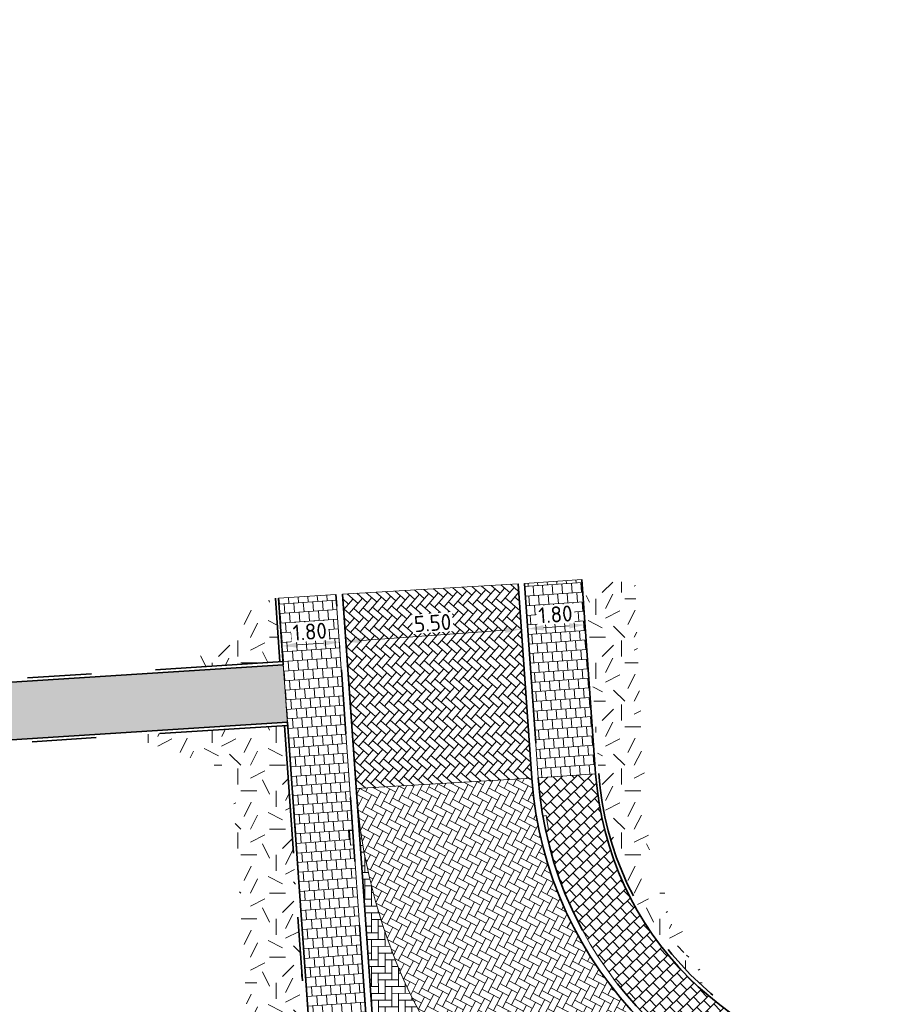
# Model space of a CAD drawing. Header units: metres. Extents: x 162305 to 163132, y 502542 to 502928.
# Tile 207 of 222: x 162528 to 162555, y 502895 to 502925. Entities that reach past the tile are written whole.
import ezdxf

# ---------------------------------------------------------------- set-up
doc = ezdxf.new("R2010")
doc.units = ezdxf.units.M
doc.linetypes.add('VH-OPSLUITBAND-SO', pattern=[10, 4, -2, 2, -2])
doc.linetypes.add('VH-TROTTOIRBAND-SO', pattern=[15, 5, -2, 2, -2, 2, -2])
for name, color, linetype, lineweight, true_color in [('N-BH-VH-VERHARDING_TEGEL-Grijs', 253, 'Continuous', 13, 0x828282), ('N-WE-VH-KANTOPSLUITING_OPSLUITBAND_100X200-G', 150, 'VH-OPSLUITBAND-SO', 35, 0x007fff), ('N-WE-VH-KANTOPSLUITING_TROTTOIRBAND_180X200-G', 6, 'VH-TROTTOIRBAND-SO', 35, 0xff00ff), ('N-WE-VH-VERHARDING_BETONSTRAATSTEEN_KF_KEPER_EDELGRIJS-A', 254, 'Continuous', 13, 0xbebebe)]:
    doc.layers.add(name, color=color, linetype=linetype, lineweight=lineweight, true_color=true_color)
for name, color, linetype, lineweight in [('N-WE-GR-GRAS-A-200', 62, 'Continuous', 18), ('N-WE-GW-GROND_ONTGRAVEN_AANVULLEN_ZAND-WERK-A', 7, 'Continuous', 13), ('N-WE-VH-KANTOPSLUITING_VOORKANTBAND-G', 50, 'Continuous', 35), ('N-WE-VH-OPENVERHARDING_BETONSTRAATSTEEN-A-200', 92, 'Continuous', 18), ('N-WE-VH-OPENVERHARDING_TEGEL-A', 92, 'Continuous', 18), ('X-XX-AL-M', 7, 'Continuous', 18)]:
    doc.layers.add(name, color=color, linetype=linetype, lineweight=lineweight)
doc.styles.add('NLCS-ISO-M200-T25', font='NLCS-ISO.ttf', dxfattribs={"height": 0.5})
doc.dimstyles.new('NLCS-M200-T25-PIJL_L2_H2', dxfattribs={"dimscale": 0.2, "dimtxt": 2.5, "dimasz": 2.5, "dimexe": 2, "dimexo": 2, "dimgap": 0.7, "dimtad": 1, "dimzin": 0, "dimdsep": 46, "dimtxsty": 'NLCS-ISO-M200-T25', "dimcen": 0, "dimdle": 2, "dimclrd": 256, "dimclre": 256, "dimclrt": 256, "dimazin": 0, "dimtfac": 1, "dimtdec": 3, "dimtofl": 0, "dimtmove": 0, "dimatfit": 3, "dimfxl": 2, "dimfxlon": 1, "dimtfillclr": 256, "dimtolj": 1, "dimtzin": 0, "dimlwd": -1, "dimlwe": -1, "dimarcsym": 0})
pattern_1 = [(274.0652808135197, (0, 0), (0.170890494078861, -0.2886112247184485), [0.3, -0.3]), (4.065280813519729, (0, 0), (-0.02126790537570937, 0.2992451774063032), [])]
pattern_2 = [(0, (0, 0), (2, 2), [0.5, -1.5]), (0, (1.1, 1.2), (2, 2), [0.5, -1.5]), (90, (0.2, 0.7000000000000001), (-2, 2), [0.5, -1.5]), (90, (1, 1.4), (-2, 2), [0.5, -1.5]), (45, (0.4, 1.4), (0, 2.00000000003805), [0.5, -2.328427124]), (135, (1.1, 0), (-2.00000000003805, 0), [0.5, -2.328427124]), (26.56505119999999, (0.5, 0.6000000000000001), (2.000000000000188, 8.001289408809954e-10), [0.5, -3.972135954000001]), (26.56505119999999, (1.4, 1.6), (2.000000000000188, 8.001289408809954e-10), [0.5, -3.972135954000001]), (63.43494882, (1.4, 0), (1.019972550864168e-10, 2.000000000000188), [0.4999999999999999, -3.972135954]), (63.43494882, (0.5, 0.9), (1.019972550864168e-10, 2.000000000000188), [0.4999999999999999, -3.972135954]), (63.43494882, (1.2, 0.4), (1.019972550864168e-10, 2.000000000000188), [0.4999999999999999, -3.972135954]), (116.5650512, (0, 1.1), (-8.00129740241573e-10, 2.000000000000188), [0.4999999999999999, -3.972135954]), (153.43494882, (0.4, 0.3), (-2.000000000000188, 1.019979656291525e-10), [0.5, -3.972135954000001])]

# ---------------------------------------------------------------- blocks, each defined once
blk = doc.blocks.new('*D561')
at = {"layer": 'Defpoints', "color": 0, "transparency": 16777216}
for p in [(162543.8473861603, 502906.5290598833), (162538.371815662, 502905.9901288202), (162538.3806245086, 502905.8661859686)]:
    blk.add_point(p, dxfattribs=at)
at = {"layer": 'X-XX-AL-M', "transparency": 16777216}
for p, q in [((162543.368044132, 502906.2206510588), (162538.8793664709, 502905.9016324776)), ((162543.8667860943, 502906.2560975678), (162543.8951433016, 502905.8571039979)), ((162538.3806245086, 502905.8661859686), (162538.4089817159, 502905.4671923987))]:
    blk.add_line(p, q, dxfattribs=at)
for points in [[(162543.3621363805, 502906.3037747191), (162543.3739518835, 502906.1375273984), (162543.8667860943, 502906.2560975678)], [(162538.8734587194, 502905.9847561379), (162538.8852742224, 502905.8185088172), (162538.3806245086, 502905.8661859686)]]:
    blk.add_solid(points, dxfattribs=at)
at = {"layer": 'X-XX-AL-M', "transparency": 16777216, "insert": (162541.0960570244, 502906.4501604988), "char_height": 0.5, "attachment_point": 5, "rotation": 4.0652808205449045, "style": 'NLCS-ISO-M200-T25', "bg_fill": 3, "box_fill_scale": 1.1, "bg_fill_color": 256, "bg_fill_true_color": 13158600, "bg_fill_transparency": 0}
blk.add_mtext('\\A1;5.50', dxfattribs=at)
blk = doc.blocks.new('*D562')
at = {"layer": 'Defpoints', "color": 0, "transparency": 16777216}
for p in [(162536.3583890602, 502906.1080624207), (162538.1580965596, 502906.1760620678), (162538.180921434, 502905.8549099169)]:
    blk.add_point(p, dxfattribs=at)
at = {"layer": 'X-XX-AL-M', "transparency": 16777216}
for p, q in [((162536.8841923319, 502905.7627489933), (162537.6821794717, 502905.8194634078)), ((162538.180921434, 502905.8549099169), (162538.2092786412, 502905.455916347)), ((162536.3854503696, 502905.7273024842), (162536.4138075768, 502905.3283089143))]:
    blk.add_line(p, q, dxfattribs=at)
for points in [[(162536.8782845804, 502905.8458726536), (162536.8901000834, 502905.6796253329), (162536.3854503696, 502905.7273024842)], [(162537.6762717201, 502905.9025870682), (162537.6880872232, 502905.7363397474), (162538.180921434, 502905.8549099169)]]:
    blk.add_solid(points, dxfattribs=at)
at = {"layer": 'X-XX-AL-M', "transparency": 16777216, "insert": (162537.2555376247, 502906.1801249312), "char_height": 0.5, "attachment_point": 5, "rotation": 4.065280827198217, "style": 'NLCS-ISO-M200-T25', "bg_fill": 3, "box_fill_scale": 1.1, "bg_fill_color": 256, "bg_fill_true_color": 13158600, "bg_fill_transparency": 0}
blk.add_mtext('\\A1;1.80', dxfattribs=at)
blk = doc.blocks.new('*D563')
at = {"layer": 'Defpoints', "color": 0, "transparency": 16777216}
blk.add_point((162544.0410038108, 502906.6259594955), dxfattribs=at)
at = {"layer": 'X-XX-AL-M', "transparency": 16777216}
for p, q in [((162545.8482321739, 502906.5881385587), (162545.8904236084, 502905.9944936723)), ((162544.0665953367, 502906.2658798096), (162544.094952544, 502905.8668862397)), ((162545.3633244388, 502906.3580407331), (162544.5653372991, 502906.3013263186))]:
    blk.add_line(p, q, dxfattribs=at)
for points in [[(162545.3574166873, 502906.4411643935), (162545.3692321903, 502906.2749170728), (162545.8620664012, 502906.3934872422)], [(162544.5594295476, 502906.384449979), (162544.5712450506, 502906.2182026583), (162544.0665953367, 502906.2658798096)]]:
    blk.add_solid(points, dxfattribs=at)
at = {"layer": 'X-XX-AL-M', "transparency": 16777216, "insert": (162544.9366825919, 502906.7187022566), "char_height": 0.5, "attachment_point": 5, "rotation": 4.065280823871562, "style": 'NLCS-ISO-M200-T25', "bg_fill": 3, "box_fill_scale": 1.1, "bg_fill_color": 256, "bg_fill_true_color": 13158600, "bg_fill_transparency": 0}
blk.add_mtext('\\A1;1.80', dxfattribs=at)
at = {"layer": 'Defpoints', "color": 0, "transparency": 16777216}
for p in [(162545.8198749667, 502906.9871321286), (162544.0665953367, 502906.2658798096)]:
    blk.add_point(p, dxfattribs=at)

msp = doc.modelspace()

# ---------------------------------------------------------------- hatches: boundary and pattern name
at = {"layer": 'N-WE-GR-GRAS-A-200'}
h = msp.add_hatch(dxfattribs=at)
h.set_pattern_fill('AGR-GRAS_02-SO', color=256, scale=0.2, style=0, pattern_type=2)
h.set_pattern_definition(pattern_2)
h.paths.add_polyline_path([(162421.5165590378, 502819.7260517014), (162435.0341480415, 502820.5761715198), (162435.1688183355, 502820.4316233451), (162435.3426501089, 502820.2749681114), (162435.552850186, 502820.1206294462), (162435.8967156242, 502819.9441172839), (162436.2277402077, 502819.8405780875), (162436.6488709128, 502819.7886927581), (162442.0138132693, 502820.0949395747), (162442.1810611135, 502820.2103278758), (162442.3248732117, 502817.9525913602), (162445.007909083, 502818.1234939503), (162446.2444226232, 502817.2507322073), (162443.1915292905, 502817.0609060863), (162443.5109028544, 502811.9245559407), (162442.5054510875, 502811.8576059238), (162442.17, 502817.226), (162424.634, 502816.1300000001), (162424.643, 502815.982), (162424.9671399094, 502810.7714661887), (162422.0807124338, 502810.5898051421)])
edge = h.paths.add_edge_path(flags=16)
edge.add_ellipse((162362.043387, 502852.5697739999), major_axis=(-0.002383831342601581, 0.03742427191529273), ratio=0.9992283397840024, start_angle=0, end_angle=360, ccw=False)
edge = h.paths.add_edge_path(flags=16)
edge.add_ellipse((162362.5847170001, 502843.0740939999), major_axis=(-0.002383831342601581, 0.03742427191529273), ratio=0.9992283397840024, start_angle=0, end_angle=360, ccw=False)
edge = h.paths.add_edge_path(flags=16)
edge.add_ellipse((162361.374981, 502862.4700579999), major_axis=(-0.002383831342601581, 0.03742427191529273), ratio=0.9992283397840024, start_angle=0, end_angle=360, ccw=False)
h.paths.add_polyline_path([(162362.2190213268, 502859.5504481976), (162362.3188333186, 502859.5565773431), (162363.5149332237, 502840.0783135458), (162363.4151212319, 502840.0721844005), (162363.4427023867, 502839.6230304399), (162363.5425143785, 502839.6291595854), (162363.6292576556, 502838.2165615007), (162362.8224999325, 502838.1585549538), (162362.7862460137, 502838.484052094), (162362.7876825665, 502838.4841989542), (162362.7580411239, 502838.7741446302), (162362.163, 502845.4909999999), (162360.89836909, 502866.6763346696), (162361.8778000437, 502866.7387219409), (162362.2912521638, 502860.0057313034), (162362.191440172, 502859.9996021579)])
h.paths.add_polyline_path([(162370.3601271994, 502859.1295107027), (162370.1821962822, 502861.9228857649), (162370.463, 502861.9199999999), (162370.486, 502861.4019999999), (162370.7786257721, 502861.4149999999), (162370.814, 502860.8959999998), (162371.3365986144, 502860.9349999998), (162371.387, 502859.961), (162371.777, 502859.9789999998), (162371.7795167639, 502859.2226011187)])
edge = h.paths.add_edge_path(flags=16)
edge.add_ellipse((162389.543764, 502924.3068979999), major_axis=(-0.002385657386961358, 0.03745293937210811), ratio=0.9992283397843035, start_angle=0, end_angle=360, ccw=False)
edge = h.paths.add_edge_path(flags=16)
edge.add_ellipse((162379.964316, 502923.7109299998), major_axis=(-0.002385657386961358, 0.03745293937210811), ratio=0.9992283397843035, start_angle=0, end_angle=360, ccw=False)
h.paths.add_polyline_path([(162371.042, 502923.0409999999), (162371.029, 502923.5469999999), (162371.0223638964, 502923.6548720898), (162398.1123599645, 502925.3046281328), (162398.1452615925, 502924.7643634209)])
edge = h.paths.add_edge_path(flags=16)
edge.add_ellipse((162472.361153, 502871.472719), major_axis=(-0.002385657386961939, 0.03745293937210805), ratio=0.9992283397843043, start_angle=0, end_angle=360, ccw=False)
edge = h.paths.add_edge_path(flags=16)
edge.add_ellipse((162472.2864730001, 502872.403486), major_axis=(-0.002385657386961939, 0.03745293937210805), ratio=0.9992283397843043, start_angle=0, end_angle=360, ccw=False)
edge = h.paths.add_edge_path(flags=16)
edge.add_ellipse((162481.3114880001, 502872.9735409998), major_axis=(-0.002385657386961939, 0.03745293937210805), ratio=0.9992283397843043, start_angle=0, end_angle=360, ccw=False)
edge = h.paths.add_edge_path(flags=16)
edge.add_ellipse((162481.4002010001, 502872.0775119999), major_axis=(-0.002385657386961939, 0.03745293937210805), ratio=0.9992283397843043, start_angle=0, end_angle=360, ccw=False)
edge = h.paths.add_edge_path(flags=16)
edge.add_ellipse((162491.4805440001, 502873.637313), major_axis=(-0.002385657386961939, 0.03745293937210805), ratio=0.9992283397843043, start_angle=0, end_angle=360, ccw=False)
edge = h.paths.add_edge_path()
edge.add_line((162491.6143036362, 502871.717545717), (162490.495948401, 502871.6572610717))
edge.add_line((162490.495948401, 502871.6572610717), (162490.4911206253, 502871.770458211))
edge.add_line((162490.4911206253, 502871.770458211), (162478.1572766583, 502870.9921482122))
edge.add_line((162478.1572766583, 502870.9921482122), (162470.9743753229, 502870.6049558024))
edge.add_line((162470.9743753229, 502870.6049558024), (162470.8563556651, 502872.5000220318))
edge.add_line((162470.8563556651, 502872.5000220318), (162485.6270000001, 502873.4150000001))
edge.add_line((162485.6270000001, 502873.4150000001), (162493.227, 502873.874))
edge.add_line((162493.227, 502873.874), (162492.8458826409, 502880.3916842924))
edge.add_line((162492.8458826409, 502880.3916842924), (162493.9870089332, 502880.4646632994))
edge.add_line((162493.9870089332, 502880.4646632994), (162494.5185704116, 502871.8740994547))
edge.add_line((162494.5185704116, 502871.8740994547), (162491.6457403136, 502871.7192403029))
edge.add_ellipse((162491.6281880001, 502871.7524060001), major_axis=(-0.002385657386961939, 0.03745293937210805), ratio=0.9992283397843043, start_angle=204.2610710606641, end_angle=514.6215030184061)
h.paths.add_polyline_path([(162503.0755587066, 502855.4427169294), (162503.1753678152, 502855.4488928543), (162503.1815437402, 502855.3490837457), (162507.7228581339, 502855.6300883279), (162508.3250288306, 502845.8984091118), (162508.8258166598, 502845.9293965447), (162509.9220368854, 502845.9962164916), (162508.4797209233, 502869.3054814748), (162502.5611213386, 502868.9392541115), (162502.3616388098, 502868.2951169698), (162502.3731368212, 502866.8913389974)])
h.paths.add_polyline_path([(162538.7342247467, 502870.4526310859), (162538.7367962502, 502870.458550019), (162538.7430412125, 502870.4777147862), (162538.7473811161, 502870.496931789), (162538.7498959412, 502870.5159468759), (162538.7507036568, 502870.5345366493), (162538.7498980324, 502870.5531265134), (162538.7473853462, 502870.5721418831), (162538.7430476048, 502870.5913593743), (162538.7368047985, 502870.6105248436), (162538.7286236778, 502870.6293614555), (162538.7222540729, 502870.6408522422), (162538.7033428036, 502870.9382040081), (162537.9507959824, 502870.8903428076), (162537.9680789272, 502870.6185940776), (162537.964609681, 502870.6106081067), (162537.9583653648, 502870.5914438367), (162537.9540258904, 502870.5722273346), (162537.9515112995, 502870.5532127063), (162537.9507036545, 502870.5346233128), (162537.9515092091, 502870.5160338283), (162537.9540216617, 502870.4970189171), (162537.9583589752, 502870.4778019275), (162537.964601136, 502870.4586369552), (162537.9727813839, 502870.4398007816), (162537.9803143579, 502870.4262100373), (162537.9986571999, 502870.137795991), (162538.7512040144, 502870.1856571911)], flags=16)
edge = h.paths.add_edge_path(flags=16)
edge.add_ellipse((162531.9063522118, 502869.9819825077), major_axis=(-0.2500000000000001, 0), ratio=1, start_angle=-146.51130248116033, end_angle=206.7590416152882, ccw=False)
edge.add_line((162532.1148508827, 502870.1199256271), (162532.1295791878, 502870.0945423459))
edge = h.paths.add_edge_path(flags=16)
edge.add_ellipse((162511.918555, 502869.277477), major_axis=(-0.00238565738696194, 0.03745293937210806), ratio=0.9992283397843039, start_angle=0, end_angle=360, ccw=False)
edge = h.paths.add_edge_path(flags=16)
edge.add_ellipse((162522.496849, 502868.4620289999), major_axis=(-0.00238565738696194, 0.03745293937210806), ratio=0.9992283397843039, start_angle=0, end_angle=360, ccw=False)
edge = h.paths.add_edge_path(flags=16)
edge.add_ellipse((162522.447144, 502869.8904319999), major_axis=(-0.00238565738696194, 0.03745293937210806), ratio=0.9992283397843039, start_angle=0, end_angle=360, ccw=False)
edge = h.paths.add_edge_path(flags=16)
edge.add_ellipse((162532.378619, 502869.05672), major_axis=(-0.00238565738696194, 0.03745293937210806), ratio=0.9992283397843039, start_angle=0, end_angle=360, ccw=False)
edge = h.paths.add_edge_path()
edge.add_line((162511.9016605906, 502867.7473060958), (162510.2102112, 502867.6449842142))
edge.add_line((162510.2102112, 502867.6449842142), (162510.1085309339, 502869.3060766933))
edge.add_line((162510.1085309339, 502869.3060766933), (162538.7403474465, 502871.0777381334))
edge.add_line((162538.7403474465, 502871.0777381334), (162538.8441031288, 502869.3771517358))
edge.add_line((162538.8441031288, 502869.3771517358), (162511.9425193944, 502867.7497777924))
edge.add_ellipse((162511.920191, 502867.7799310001), major_axis=(-0.00238565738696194, 0.03745293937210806), ratio=0.9992283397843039, start_angle=212.895373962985, end_angle=506.7391838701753)
edge = h.paths.add_edge_path(flags=16)
edge.add_ellipse((162554.016631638, 502704.4069191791), major_axis=(-0.2500000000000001, 0), ratio=1, start_angle=-19.78060631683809, end_angle=333.4897362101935, ccw=False)
edge.add_line((162553.7813827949, 502704.4915240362), (162553.7929180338, 502704.5185087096))
edge = h.paths.add_edge_path()
edge.add_ellipse((162551.4431023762, 502714.7606002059), major_axis=(-0.5786424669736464, 0), ratio=1, start_angle=88.32756619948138, end_angle=98.42476321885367)
edge.add_line((162551.5278796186, 502714.1882018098), (162556.303, 502714.513))
edge.add_line((162556.303, 502714.513), (162556.577, 502710.1250000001))
edge.add_line((162556.577, 502710.1250000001), (162556.776, 502710.137))
edge.add_line((162556.776, 502710.137), (162556.8456714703, 502709.2360332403))
edge.add_line((162556.8456714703, 502709.2360332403), (162552.7317102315, 502708.9739843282))
edge.add_line((162552.7317102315, 502708.9739843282), (162552.9859847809, 502704.982074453))
edge.add_line((162552.9859847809, 502704.982074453), (162557.1540978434, 502705.2475726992))
edge.add_line((162557.1540978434, 502705.2475726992), (162557.1710000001, 502705.029))
edge.add_line((162557.1710000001, 502705.029), (162577.095, 502706.273))
edge.add_line((162577.095, 502706.273), (162577.2190000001, 502706.8259999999))
edge.add_line((162577.2190000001, 502706.8259999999), (162577.3048540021, 502705.3783479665))
edge.add_line((162577.3048540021, 502705.3783479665), (162549.7918656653, 502703.6927452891))
edge.add_line((162549.7918656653, 502703.6927452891), (162549.1598177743, 502713.8137040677))
edge.add_line((162549.1598177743, 502713.8137040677), (162549.361875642, 502713.8262496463))
edge.add_line((162549.361875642, 502713.8262496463), (162549.3556780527, 502713.9260674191))
edge.add_line((162549.3556780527, 502713.9260674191), (162550.2635827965, 502713.9824417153))
edge.add_ellipse((162550.2202014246, 502714.6810961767), major_axis=(-0.7000000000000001, 0), ratio=1, start_angle=93.55309047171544, end_angle=128.9931781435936)
edge.add_line((162550.6606609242, 502714.1370415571), (162551.426214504, 502714.1822042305))
edge = h.paths.add_edge_path(flags=16)
edge.add_ellipse((162508.182291, 502708.9626890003), major_axis=(-0.002385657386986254, 0.03745293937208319), ratio=0.9992283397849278, start_angle=0, end_angle=360, ccw=False)
edge = h.paths.add_edge_path(flags=16)
edge.add_ellipse((162498.418432, 502708.1386420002), major_axis=(-0.002385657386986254, 0.03745293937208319), ratio=0.9992283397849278, start_angle=0, end_angle=360, ccw=False)
edge = h.paths.add_edge_path(flags=16)
edge.add_ellipse((162487.92888, 502707.676082), major_axis=(-0.002385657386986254, 0.03745293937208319), ratio=0.9992283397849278, start_angle=0, end_angle=360, ccw=False)
edge = h.paths.add_edge_path(flags=16)
edge.add_ellipse((162478.21442, 502707.1048410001), major_axis=(-0.002385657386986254, 0.03745293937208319), ratio=0.9992283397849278, start_angle=0, end_angle=360, ccw=False)
h.paths.add_polyline_path([(162476.6849999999, 502707.0870000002), (162505.879, 502708.9120000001), (162539.79, 502710.978), (162539.8512384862, 502709.9872224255), (162476.7460532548, 502706.0992192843)])
edge = h.paths.add_edge_path(flags=16)
edge.add_ellipse((162395.834261, 502721.3618740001), major_axis=(-0.002383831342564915, 0.03742427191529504), ratio=0.999228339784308, start_angle=0, end_angle=360, ccw=False)
edge = h.paths.add_edge_path(flags=16)
edge.add_ellipse((162396.470102, 502711.1848960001), major_axis=(-0.002383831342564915, 0.03742427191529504), ratio=0.999228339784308, start_angle=0, end_angle=360, ccw=False)
edge = h.paths.add_edge_path()
edge.add_line((162395.3827017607, 502731.7149209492), (162396.765, 502708.907))
edge.add_line((162396.765, 502708.907), (162397.0362159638, 502704.3002450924))
edge.add_line((162397.0362159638, 502704.3002450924), (162396.2952306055, 502704.2557530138))
edge.add_line((162396.2952306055, 502704.2557530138), (162395.7976409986, 502704.6969723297))
edge.add_line((162395.7976409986, 502704.6969723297), (162394.0179850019, 502733.9348903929))
edge.add_line((162394.0179850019, 502733.9348903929), (162394.9004865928, 502734.9337845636))
edge.add_line((162394.9004865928, 502734.9337845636), (162395.1865293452, 502734.9517658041))
edge.add_line((162395.1865293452, 502734.9517658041), (162395.3786342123, 502731.7820354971))
edge.add_ellipse((162395.364097, 502731.7474740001), major_axis=(-0.002383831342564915, 0.03742427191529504), ratio=0.999228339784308, start_angle=333.5251489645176, end_angle=566.1216927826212)
edge = h.paths.add_edge_path(flags=16)
edge.add_ellipse((162599.331135, 502707.3641609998), major_axis=(-0.002385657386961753, 0.03745293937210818), ratio=0.9992283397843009, start_angle=0, end_angle=360, ccw=False)
edge = h.paths.add_edge_path(flags=16)
edge.add_ellipse((162589.564927, 502706.8229459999), major_axis=(-0.002385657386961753, 0.03745293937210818), ratio=0.9992283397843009, start_angle=0, end_angle=360, ccw=False)
edge = h.paths.add_edge_path()
edge.add_ellipse((162583.9606018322, 502706.2395809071), major_axis=(-0.25, 0), ratio=1, start_angle=93.48921757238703, end_angle=273.4892176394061)
edge.add_line((162583.9453866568, 502706.4891174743), (162583.9425624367, 502706.5354361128))
edge.add_line((162583.9425624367, 502706.5354361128), (162608.977, 502708.0619999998))
edge.add_line((162608.977, 502708.0619999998), (162609.0222481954, 502707.3215365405))
edge.add_line((162609.0222481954, 502707.3215365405), (162583.9881483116, 502705.7878047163))
edge.add_line((162583.9881483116, 502705.7878047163), (162583.9758170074, 502705.9900443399))
edge = h.paths.add_edge_path(flags=16)
edge.add_ellipse((162616.1438289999, 502666.5185710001), major_axis=(-0.002383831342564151, 0.03742427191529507), ratio=0.9992283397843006, start_angle=0, end_angle=360, ccw=False)
edge = h.paths.add_edge_path(flags=16)
edge.add_ellipse((162615.418174, 502676.4011740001), major_axis=(-0.002383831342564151, 0.03742427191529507), ratio=0.9992283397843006, start_angle=0, end_angle=360, ccw=False)
edge = h.paths.add_edge_path()
edge.add_ellipse((162615.4285143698, 502664.8072041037), major_axis=(-0.25, 0), ratio=1, start_angle=33.48920055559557, end_angle=333.4892346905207)
edge.add_line((162615.2048017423, 502664.9187955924), (162615.1525454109, 502664.9448619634))
edge.add_line((162615.1525454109, 502664.9448619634), (162613.958497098, 502684.041838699))
edge.add_line((162613.958497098, 502684.041838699), (162615.1414976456, 502684.115805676))
edge.add_line((162615.1414976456, 502684.115805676), (162615.159, 502683.7990000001))
edge.add_line((162615.159, 502683.7990000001), (162616.3066053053, 502665.5481842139))
edge.add_line((162616.3066053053, 502665.5481842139), (162616.3033225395, 502665.5336481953))
edge.add_line((162616.3033225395, 502665.5336481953), (162616.3008077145, 502665.514633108))
edge.add_line((162616.3008077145, 502665.514633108), (162616.2999999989, 502665.4960433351))
edge.add_line((162616.2999999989, 502665.4960433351), (162616.3008056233, 502665.4774534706))
edge.add_line((162616.3008056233, 502665.4774534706), (162616.3033183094, 502665.4584381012))
edge.add_line((162616.3033183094, 502665.4584381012), (162616.3076560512, 502665.4392206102))
edge.add_line((162616.3076560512, 502665.4392206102), (162616.3138988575, 502665.4200551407))
edge.add_line((162616.3138988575, 502665.4200551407), (162616.314791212, 502665.4180005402))
edge.add_line((162616.314791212, 502665.4180005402), (162616.722, 502658.942))
edge.add_line((162616.722, 502658.942), (162615.5333526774, 502658.8544320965))
edge.add_line((162615.5333526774, 502658.8544320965), (162615.1717733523, 502664.6373404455))
edge.add_line((162615.1717733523, 502664.6373404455), (162615.2200169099, 502664.6692591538))
h.paths.add_polyline_path([(162613.8066207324, 502655.3830135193), (162613.5983157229, 502658.7118775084), (162613.6383711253, 502658.7148283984), (162613.9336933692, 502653.9916007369), (162582.143659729, 502652.0176703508), (162582.0627495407, 502653.3171170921)])
h.paths.add_polyline_path([(162630.4243863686, 502647.5564365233), (162630.6988101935, 502642.625785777), (162628.400261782, 502642.4938657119), (162627.7770362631, 502642.4580970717), (162627.7860277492, 502642.2775601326), (162603.4329293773, 502640.7654094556), (162603.1143130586, 502645.8967066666), (162602.0771908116, 502645.8411463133), (162602.1052835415, 502645.3920240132), (162602.140627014, 502645.3942347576), (162602.4673671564, 502640.0490361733), (162633.8554516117, 502641.9628847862), (162634.1446303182, 502641.9819357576), (162633.8808725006, 502644.367061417), (162633.7172807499, 502644.9995907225), (162633.3784737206, 502645.7268571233), (162632.876258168, 502646.363503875), (162632.2858631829, 502646.8539192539), (162631.6236958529, 502647.2106270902)])
edge = h.paths.add_edge_path(flags=16)
edge.add_ellipse((162567.844551, 502652.1996749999), major_axis=(-0.002385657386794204, 0.03745293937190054), ratio=0.9992283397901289, start_angle=0, end_angle=360, ccw=False)
edge = h.paths.add_edge_path()
edge.add_line((162548.0456737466, 502650.7682154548), (162548.0302749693, 502651.0150177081))
edge.add_line((162548.0302749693, 502651.0150177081), (162549.486, 502651.1087671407))
edge.add_line((162549.486, 502651.1087671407), (162549.486, 502650.5171653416))
edge.add_line((162549.486, 502650.5171653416), (162550.286, 502650.5171653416))
edge.add_line((162550.286, 502650.5171653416), (162550.286, 502651.1602875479))
edge.add_line((162550.286, 502651.1602875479), (162558.5596133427, 502651.6931124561))
edge.add_ellipse((162558.586846, 502651.7189099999), major_axis=(-0.002385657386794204, 0.03745293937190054), ratio=0.9992283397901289, start_angle=129.7834060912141, end_angle=230.2967654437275)
edge.add_line((162558.6171626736, 502651.6968186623), (162573.8774278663, 502652.679587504))
edge.add_line((162573.8774278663, 502652.679587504), (162573.9442433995, 502651.6087087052))
edge.add_line((162573.9442433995, 502651.6087087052), (162548.0933813, 502650.003587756))
edge.add_line((162548.0933813, 502650.003587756), (162548.0496484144, 502650.7045118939))
edge.add_ellipse((162548.027968, 502650.7351350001), major_axis=(-0.002385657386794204, 0.03745293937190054), ratio=0.9992283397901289, start_angle=211.6726546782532, end_angle=328.1783617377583)
edge = h.paths.add_edge_path(flags=16)
edge.add_ellipse((162430.664854, 502659.8648859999), major_axis=(-0.002385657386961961, 0.03745293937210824), ratio=0.999228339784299, start_angle=0, end_angle=360, ccw=False)
edge = h.paths.add_edge_path(flags=16)
edge.add_ellipse((162420.419076, 502659.6422339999), major_axis=(-0.002385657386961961, 0.03745293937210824), ratio=0.999228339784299, start_angle=0, end_angle=360, ccw=False)
edge = h.paths.add_edge_path(flags=16)
edge.add_ellipse((162411.255758, 502659.1550639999), major_axis=(-0.002385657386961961, 0.03745293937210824), ratio=0.999228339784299, start_angle=0, end_angle=360, ccw=False)
h.paths.add_polyline_path([(162435.5066193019, 502661.0433013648), (162435.3233302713, 502659.8573135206), (162409.6329158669, 502658.2621252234), (162409.5620526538, 502659.4211363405), (162417.3110000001, 502659.9086496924), (162417.3110000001, 502659.5641653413), (162418.1110000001, 502659.5641653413), (162418.1110000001, 502659.9623525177)])
edge = h.paths.add_edge_path()
edge.add_arc((162406.536, 502665.135), 0.2500000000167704, 314.1360549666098, 386.7590416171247)
edge.add_line((162406.759226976, 502665.2475598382), (162406.7444974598, 502665.27294495))
edge.add_arc((162406.5359999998, 502665.135), 0.2500000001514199, 33.48920055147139, 53.15212306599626)
edge.add_line((162406.685923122, 502665.3350576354), (162405.617, 502682.119))
edge.add_line((162405.617, 502682.119), (162404.587, 502699.361))
edge.add_line((162404.587, 502699.361), (162405.1143578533, 502699.3935952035))
edge.add_line((162405.1143578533, 502699.3935952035), (162407.5658656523, 502659.2976883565))
edge.add_line((162407.5658656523, 502659.2976883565), (162407.0728233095, 502659.2672141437))
edge.add_line((162407.0728233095, 502659.2672141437), (162407.068, 502659.3430000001))
edge.add_line((162407.068, 502659.3430000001), (162407.062, 502659.4299999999))
edge.add_line((162407.062, 502659.4299999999), (162406.7100911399, 502664.9555779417))
h.paths.add_polyline_path([(162384.1750049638, 502626.9891315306), (162385.0461632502, 502626.5921299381), (162372.824584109, 502599.0138271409), (162371.3350000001, 502595.4950000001), (162370.7215316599, 502593.4947695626), (162370.3940593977, 502591.742593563), (162370.27, 502590.8190000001), (162370.22, 502589.0400000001), (162370.38, 502587.0300000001), (162370.565, 502585.909), (162371.415, 502583.295), (162372.1925058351, 502581.7065360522), (162370.9084498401, 502584.3298946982), (162369.965918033, 502586.8058962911), (162369.7468094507, 502588.0398939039), (162369.6159284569, 502589.5431637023), (162369.6091660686, 502591.0279743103), (162369.7646776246, 502592.5846402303), (162370.1565436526, 502594.4288020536), (162370.7452851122, 502596.21519706), (162373.7388263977, 502603.1545829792), (162382.0728048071, 502622.3892297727), (162383.9823001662, 502627.0156439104)])
h.paths.add_polyline_path([(162633.5463762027, 502600.5126540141), (162633.8283551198, 502595.9714000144), (162634.9231162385, 502596.039376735), (162635.3607743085, 502596.0881576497), (162635.8073451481, 502596.2543479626), (162636.1271517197, 502596.4813361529), (162636.3947428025, 502596.7820698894), (162636.6092821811, 502597.1852952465), (162636.6796266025, 502597.5214881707), (162636.6916618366, 502597.8519463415), (162636.4580000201, 502601.6318122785), (162636.458, 502601.6900000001), (162604.9018155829, 502599.7525513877), (162604.8522315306, 502599.7495070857), (162605.1491306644, 502595.6509770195), (162605.3252974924, 502595.0911310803), (162605.5291921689, 502594.7712351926), (162606.0306337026, 502594.3268080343), (162606.4894983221, 502594.1006345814), (162606.9796067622, 502594.0141961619), (162607.3978853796, 502594.0296818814), (162607.3792933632, 502594.3291052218), (162607.4791011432, 502594.3353025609), (162607.1971222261, 502598.8765565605)])
h = msp.add_hatch(dxfattribs=at)
h.set_pattern_fill('AGR-GRAS_02-SO', color=256, scale=0.2, style=0, pattern_type=2)
h.set_pattern_definition(pattern_2)
h.paths.add_polyline_path([(162549.5404622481, 502895.0913109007, -0.1939785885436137), (162546.2927738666, 502901.7438929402), (162545.8707617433, 502907.6817175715), (162547.438, 502907.7639999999), (162547.461, 502906.628), (162547.528, 502905.0850000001), (162547.549, 502904.614), (162547.958, 502897.991), (162548.353, 502898.0079999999), (162548.491, 502897.039), (162548.9, 502897.0119999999), (162548.953, 502896.0679999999), (162549.378, 502896.075)])
edge = h.paths.add_edge_path(flags=16)
edge.add_ellipse((162547.322821, 502905.6893730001), major_axis=(-0.002383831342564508, 0.03742427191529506), ratio=0.9992283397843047, start_angle=0, end_angle=360)
h = msp.add_hatch(dxfattribs=at)
h.set_pattern_fill('AGR-GRAS_02-SO', color=256, scale=0.2, style=0, pattern_type=2)
h.set_pattern_definition(pattern_2)
h.paths.add_polyline_path([(162534.570106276, 502905.8863268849), (162534.59, 502905.8920000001), (162535.189, 502905.9510000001), (162535.211, 502907.12), (162536.1825716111, 502907.1712853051), (162536.3200013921, 502905.2376111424), (162534.6171235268, 502905.1288618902)], flags=0)
h = msp.add_hatch(dxfattribs=at)
h.set_pattern_fill('AGR-GRAS_02-SO', color=256, scale=0.2, style=0, pattern_type=2)
h.set_pattern_definition(pattern_2)
h.paths.add_polyline_path([(162533.8984428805, 502905.0829654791), (162533.897, 502905.0930000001), (162533.801, 502905.6670000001), (162534.5701062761, 502905.886326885), (162534.6171235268, 502905.1288618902)])
edge = h.paths.add_edge_path(flags=16)
edge.add_ellipse((162534.4857100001, 502905.2299770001), major_axis=(-0.002383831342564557, 0.03742427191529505), ratio=0.999228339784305, start_angle=0, end_angle=360)
h = msp.add_hatch(dxfattribs=at)
h.set_pattern_fill('AGR-GRAS_02-SO', color=256, scale=0.2, style=0, pattern_type=2)
h.set_pattern_definition(pattern_2)
h.paths.add_polyline_path([(162534.8133869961, 502901.9669860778), (162534.7535022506, 502901.9632689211), (162534.7535105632, 502901.9631350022), (162534.4559999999, 502901.9439999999), (162531.8364971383, 502902.7537760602), (162531.8311855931, 502902.9468720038), (162534.7410289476, 502903.1327005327)], flags=0)
h = msp.add_hatch(dxfattribs=at)
h.set_pattern_fill('AGR-GRAS_02-SO', color=256, scale=0.2, style=0, pattern_type=2)
h.set_pattern_definition(pattern_2)
h.paths.add_polyline_path([(162537.269294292, 502891.8808034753, -0.1201338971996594), (162536.9600761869, 502890.059438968), (162535.558, 502889.971), (162534.7410289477, 502903.1327005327), (162536.4617910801, 502903.2425919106)])
edge = h.paths.add_edge_path(flags=16)
edge.add_ellipse((162535.560934, 502894.940483), major_axis=(-0.002383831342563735, 0.0374242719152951), ratio=0.9992283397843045, start_angle=0, end_angle=360)
edge = h.paths.add_edge_path(flags=16)
edge.add_ellipse((162535.608463, 502891.545999), major_axis=(-0.002385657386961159, 0.03745293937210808), ratio=0.999228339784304, start_angle=0, end_angle=360)
at = {"layer": 'N-WE-VH-OPENVERHARDING_BETONSTRAATSTEEN-A-200', "true_color": 0x333333}
h = msp.add_hatch(dxfattribs=at)
h.set_pattern_fill('AVH-BSS_KEIFORMAAT_KEPER-SO', color=250, scale=0.2, angle=94.06528082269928, pattern_type=2)
h.set_pattern_definition([(139.0652808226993, (0, 0), (-0.2962376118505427, -0.02105415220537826), [0.6299999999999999, -0.21]), (229.0652808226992, (-0.1586458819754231, 0.1375917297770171), (-0.2962376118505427, -0.02105415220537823), [0.63, -0.21])])
h.paths.add_polyline_path([(162538.2750678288, 502907.3513969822), (162543.7661615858, 502907.6719115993), (162544.1980576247, 502901.5950176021), (162538.7069638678, 502901.274502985)])
h = msp.add_hatch(dxfattribs=at)
h.set_pattern_fill('AVH-BSS_KEIFORMAAT_KEPER-SO', color=250, scale=0.2, angle=107.2443921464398, pattern_type=2)
h.set_pattern_definition([(152.2443921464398, (0, 0), (-0.2836350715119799, -0.08804059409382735), [0.63, -0.21]), (242.2443921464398, (-0.1858378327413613, 0.0977972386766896), (-0.2836350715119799, -0.08804059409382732), [0.63, -0.21])])
h.paths.add_polyline_path([(162544.432991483, 502899.9371983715), (162544.428324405, 502899.9363484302), (162544.3880117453, 502900.1577076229, -0.03023193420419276), (162544.1980576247, 502901.5950176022), (162538.7069638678, 502901.2745029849), (162538.7118960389, 502901.2051060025, 0.1801420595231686), (162543.7746582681, 502890.090231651), (162547.6696660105, 502893.9733894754, -0.1443086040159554)])
h = msp.add_hatch(dxfattribs=at)
h.set_pattern_fill('AVH-BSS_KEIFORMAAT_KEPER-SO', color=250, scale=0.2, angle=225.1005131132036, pattern_type=2)
h.set_pattern_definition([(270.1005131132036, (0, 0), (0.210368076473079, -0.2096312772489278), [0.63, -0.21]), (0.1005131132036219, (0.0003683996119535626, -0.2099996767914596), (0.2103680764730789, -0.2096312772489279), [0.63, -0.21])])
h.paths.add_polyline_path([(162543.7746582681, 502890.090231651, -0.1801420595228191), (162538.7118960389, 502901.2051060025), (162539.3640105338, 502892.0296788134, -0.1804991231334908), (162538.1796405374, 502888.005032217), (162537.0618511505, 502886.5141860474), (162541.4623402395, 502883.2148382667, -0.2557262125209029), (162546.7064657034, 502885.5991294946), (162553.3112000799, 502885.1094883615), (162554.8740549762, 502884.9936263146, -0.1801420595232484)])
at = {"layer": 'N-WE-VH-OPENVERHARDING_TEGEL-A', "true_color": 0x333333}
h = msp.add_hatch(dxfattribs=at)
h.set_pattern_fill('AVH-TEGEL_300X300_HALFST', color=250, angle=274.0652808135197, pattern_type=2)
h.set_pattern_definition(pattern_1)
h.paths.add_polyline_path([(162544.3975544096, 502901.609196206), (162543.9656583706, 502907.6860902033), (162545.761129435, 502907.8136976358), (162546.193025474, 502901.7368036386)])
h = msp.add_hatch(dxfattribs=at)
h.set_pattern_fill('AVH-TEGEL_300X300_HALFST', color=250, angle=274.0652808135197, pattern_type=2)
h.set_pattern_definition(pattern_1)
h.paths.add_polyline_path([(162538.499646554, 502899.9597851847), (162538.5315484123, 502899.5109174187), (162538.6312968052, 502899.5180067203), (162539.1645137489, 502892.0155002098), (162537.3690426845, 502891.8878927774), (162536.2788020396, 502907.22787331), (162538.0754412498, 502907.3390446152), (162538.599394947, 502899.9668744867)])
h = msp.add_hatch(dxfattribs=at)
h.set_pattern_fill('AVH-TEGEL_300X300_HALFST', color=250, angle=183.6477848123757, pattern_type=2)
h.set_pattern_definition([(183.6477848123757, (0, 0), (-0.2898487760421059, -0.1687829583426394), [0.3, -0.3]), (273.6477848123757, (0, 0), (0.2993922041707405, 0.01908685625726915), [])])
h.paths.add_polyline_path([(162536.5545008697, 502903.3487162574), (162486.31, 502900.14), (162486.2689522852, 502901.9410453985), (162536.4268901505, 502905.1442335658)])
edge = h.paths.add_edge_path(flags=17)
edge.add_line((162486.31, 502900.14), (162486.2689522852, 502901.9410453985))
h = msp.add_hatch(dxfattribs=at)
h.set_pattern_fill('AVH-TEGEL_300X300_HALFST', color=250, angle=314.228332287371, pattern_type=2)
h.set_pattern_definition([(314.228332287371, (0, 0), (0.3167407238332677, -0.1103418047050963), [0.3, -0.3]), (44.22833228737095, (0, 0), (-0.2092558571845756, 0.2149697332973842), [])])
edge = h.paths.add_edge_path()
edge.add_arc((162556.1678647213, 502902.445733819), 11.80000000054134, 184.0652808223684, 189.910662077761, ccw=False)
edge.add_line((162544.3975544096, 502901.6091962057), (162546.193025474, 502901.7368036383))
edge.add_arc((162556.1678647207, 502902.4457338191), 9.999999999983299, 184.0652808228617, 265.7601407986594)
edge.add_line((162555.4285448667, 502892.4731009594), (162555.295467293, 502890.6780270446))
edge.add_arc((162556.1678647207, 502902.445733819), 11.79999999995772, 192.0959578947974, 265.76014079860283, ccw=False)
edge.add_line((162544.6298480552, 502899.9730487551), (162544.7234699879, 502899.9900986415))
edge.add_line((162544.7234699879, 502899.9900986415), (162544.6428446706, 502900.4328170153))
edge.add_line((162544.6428446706, 502900.4328170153), (162544.5439524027, 502900.4148073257))

# ---------------------------------------------------------------- linework, layer by layer
at = {"layer": 'N-BH-VH-VERHARDING_TEGEL-Grijs'}
for p, q in [((162536.2788020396, 502907.2278733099), (162538.0754412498, 502907.3390446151)), ((162536.5545008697, 502903.3487162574), (162536.4268901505, 502905.1442335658)), ((162544.3975544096, 502901.6091962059), (162546.1930254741, 502901.7368036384))]:
    msp.add_line(p, q, dxfattribs=at)
at = {"layer": 'N-BH-VH-VERHARDING_TEGEL-Grijs', "flags": 128}
for points in [[(162544.3975544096, 502901.609196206), (162543.9656583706, 502907.6860902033), (162545.761129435, 502907.8136976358), (162546.193025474, 502901.7368036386), (162544.3975544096, 502901.609196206)], [(162538.499646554, 502899.9597851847), (162538.5315484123, 502899.5109174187), (162538.6312968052, 502899.5180067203), (162539.1645137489, 502892.0155002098), (162537.3690426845, 502891.8878927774), (162536.2788020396, 502907.22787331), (162538.0754412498, 502907.3390446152), (162538.599394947, 502899.9668744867), (162538.499646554, 502899.9597851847)], [(162536.5545008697, 502903.3487162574), (162486.31, 502900.14), (162486.2689522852, 502901.9410453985), (162536.4268901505, 502905.1442335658), (162536.5545008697, 502903.3487162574)]]:
    msp.add_lwpolyline(points, dxfattribs=at)
msp.add_lwpolyline([(162544.5439524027, 502900.4148073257, -0.02551081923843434), (162544.3975544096, 502901.6091962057), (162546.193025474, 502901.7368036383), (162546.193025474, 502901.7368036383, 0.3723678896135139), (162555.4285448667, 502892.4731009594), (162555.4285448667, 502892.4731009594), (162555.295467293, 502890.6780270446), (162555.295467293, 502890.6780270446, -0.3329667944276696), (162544.6298480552, 502899.9730487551), (162544.7234699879, 502899.9900986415), (162544.6428446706, 502900.4328170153), (162544.5439524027, 502900.4148073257)], format="xyb", dxfattribs=at)
at = {"layer": 'N-WE-GW-GROND_ONTGRAVEN_AANVULLEN_ZAND-WERK-A'}
msp.add_line((162533.897, 502905.0930000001), (162533.8984428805, 502905.082965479), dxfattribs=at)
at = {"layer": 'N-WE-VH-KANTOPSLUITING_OPSLUITBAND_100X200-G'}
for p, q in [((162536.1789887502, 502907.2216971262), (162536.3200013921, 502905.2376111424)), ((162536.4198006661, 502905.2439845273), (162486.2666718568, 502902.0411034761)), ((162536.5615903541, 502903.2489652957), (162503.1911543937, 502901.1178612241)), ((162536.4617910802, 502903.2425919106), (162537.269294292, 502891.8808034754))]:
    msp.add_line(p, q, dxfattribs=at)
msp.add_arc((162556.1678647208, 502902.4457338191), 9.899999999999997, 184.0652808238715, 265.7601407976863, dxfattribs=at)
at = {"layer": 'N-WE-VH-KANTOPSLUITING_TROTTOIRBAND_180X200-G'}
for points in [[(162543.9656583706, 502907.6860902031), (162544.3975544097, 502901.6091962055, 0.3723678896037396), (162555.2954672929, 502890.6780270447), (162615.0282071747, 502886.2497480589, -0.3750736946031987), (162620.7581244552, 502880.4475013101), (162621.134450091, 502874.3316867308)], [(162527.8146157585, 502877.9160269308, 0.2198541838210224), (162532.0969278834, 502880.2256429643), (162538.0196227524, 502888.1250084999, 0.1804991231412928), (162539.1645137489, 502892.0155002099), (162538.0754412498, 502907.3390446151)]]:
    msp.add_lwpolyline(points, format="xyb", dxfattribs=at)
at = {"layer": 'N-WE-VH-KANTOPSLUITING_VOORKANTBAND-G'}
for points in [[(162543.7661615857, 502907.6719115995), (162544.1980576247, 502901.5950176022, 0.3723678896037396), (162555.2806808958, 502890.4785743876), (162615.0134207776, 502886.0502954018, -0.3750736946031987), (162620.5585020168, 502880.4352179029), (162620.9348344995, 502874.3192920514)], [(162545.7611294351, 502907.8136976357), (162546.1930254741, 502901.7368036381, 0.3723678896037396), (162555.4285448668, 502892.4731009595), (162624.4123706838, 502887.3589939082), (162629.1124489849, 502812.099616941), (162658.8529672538, 502814.05533546), (162659.1864592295, 502808.6356273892)], [(162538.2750678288, 502907.3513969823), (162539.3640105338, 502892.0296788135, -0.1804991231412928), (162538.1796405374, 502888.005032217), (162532.2569456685, 502880.1056666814, -0.2198541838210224), (162527.8269676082, 502877.7164087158, -0.4142135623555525), (162527.509012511, 502877.997308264), (162527.271239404, 502881.8399589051, 0.4142135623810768), (162526.7413142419, 502882.3081248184), (162510.2728114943, 502881.2890972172, 0.4142135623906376), (162509.8046455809, 502880.7591720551), (162510.0424186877, 502876.916521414, -0.4142135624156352), (162509.7615191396, 502876.5985663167)], [(162503.5275650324, 502895.6999875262), (162503.5087736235, 502896.0026220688), (162507.2653496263, 502896.2358781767), (162507.1723895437, 502897.7329948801), (162503.4158135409, 502897.4997387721), (162503.1849570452, 502901.2176691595), (162536.5545008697, 502903.3487162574), (162537.3690426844, 502891.8878927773, -0.1804991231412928), (162536.5794626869, 502889.2047950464), (162535.7087602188, 502888.0434998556), (162500.7536694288, 502885.7837577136), (162500.4816696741, 502889.9847539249), (162493.5259625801, 502889.5348230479)]]:
    msp.add_lwpolyline(points, format="xyb", dxfattribs=at)
msp.add_lwpolyline([(162536.2788020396, 502907.2278733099), (162536.4268901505, 502905.1442335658), (162486.2689522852, 502901.9410453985), (162477.003606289, 502902.1097046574), (162473.6612641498, 502902.1699730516), (162449.1427022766, 502900.6988196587)], dxfattribs=at)
at = {"layer": 'N-WE-VH-VERHARDING_BETONSTRAATSTEEN_KF_KEPER_EDELGRIJS-A'}
for p, q in [((162538.2750678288, 502907.3513969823), (162543.7661615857, 502907.6719115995)), ((162538.7069638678, 502901.274502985), (162544.1980576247, 502901.5950176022))]:
    msp.add_line(p, q, dxfattribs=at)
at = {"layer": 'N-WE-VH-VERHARDING_BETONSTRAATSTEEN_KF_KEPER_EDELGRIJS-A', "flags": 128}
msp.add_lwpolyline([(162538.2750678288, 502907.3513969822), (162543.7661615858, 502907.6719115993), (162544.1980576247, 502901.5950176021), (162538.7069638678, 502901.274502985), (162538.2750678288, 502907.3513969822)], dxfattribs=at)
msp.add_lwpolyline([(162538.7118960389, 502901.2051060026), (162538.7069638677, 502901.2745029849), (162544.1980576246, 502901.5950176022), (162544.1980576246, 502901.5950176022), (162544.1980576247, 502901.5950176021, 0.03023193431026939), (162544.3880117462, 502900.1577076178), (162544.3880117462, 502900.1577076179), (162544.428324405, 502899.9363484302), (162544.4329914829, 502899.9371983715), (162544.4329914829, 502899.9371983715, 0.1443086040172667), (162547.6696660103, 502893.9733894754), (162543.7746582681, 502890.0902316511), (162543.7746582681, 502890.090231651, -0.180142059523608), (162538.7118960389, 502901.2051060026)], format="xyb", dxfattribs=at)

# ---------------------------------------------------------------- next in the draw order: dimensions: what is measured, and where the dimension line sits
at = {"layer": 'X-XX-AL-M'}
for base, p1, p2, angle, picture, middle in [((162538.3806245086, 502905.8661859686), (162543.8473861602, 502906.5290598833), (162538.371815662, 502905.9901288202), 4.0652808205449, '*D561', (162541.0960570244, 502906.4501604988)), ((162538.180921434, 502905.8549099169), (162536.3583890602, 502906.1080624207), (162538.1580965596, 502906.1760620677), 184.0652808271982, '*D562', (162537.2555376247, 502906.1801249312))]:
    dim = msp.add_linear_dim(base=base, p1=p1, p2=p2, angle=angle, dimstyle='NLCS-M200-T25-PIJL_L2_H2', override={"dimtfill": 1}, dxfattribs=at)
    dim.commit()
    dim.dimension.update_dxf_attribs({"geometry": picture, "text_midpoint": middle})

# ---------------------------------------------------------------- next in the draw order: dimensions: what is measured, and where the dimension line sits
dim = msp.add_linear_dim(base=(162544.0665953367, 502906.2658798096), p1=(162545.8198749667, 502906.9871321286), p2=(162544.0410038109, 502906.6259594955), angle=4.065280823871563, dimstyle='NLCS-M200-T25-PIJL_L2_H2', override={"dimtfill": 1}, dxfattribs=at)
dim.commit()
dim.dimension.update_dxf_attribs({"geometry": '*D563', "text_midpoint": (162544.9366825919, 502906.7187022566)})

doc.saveas('drawing.dxf')
